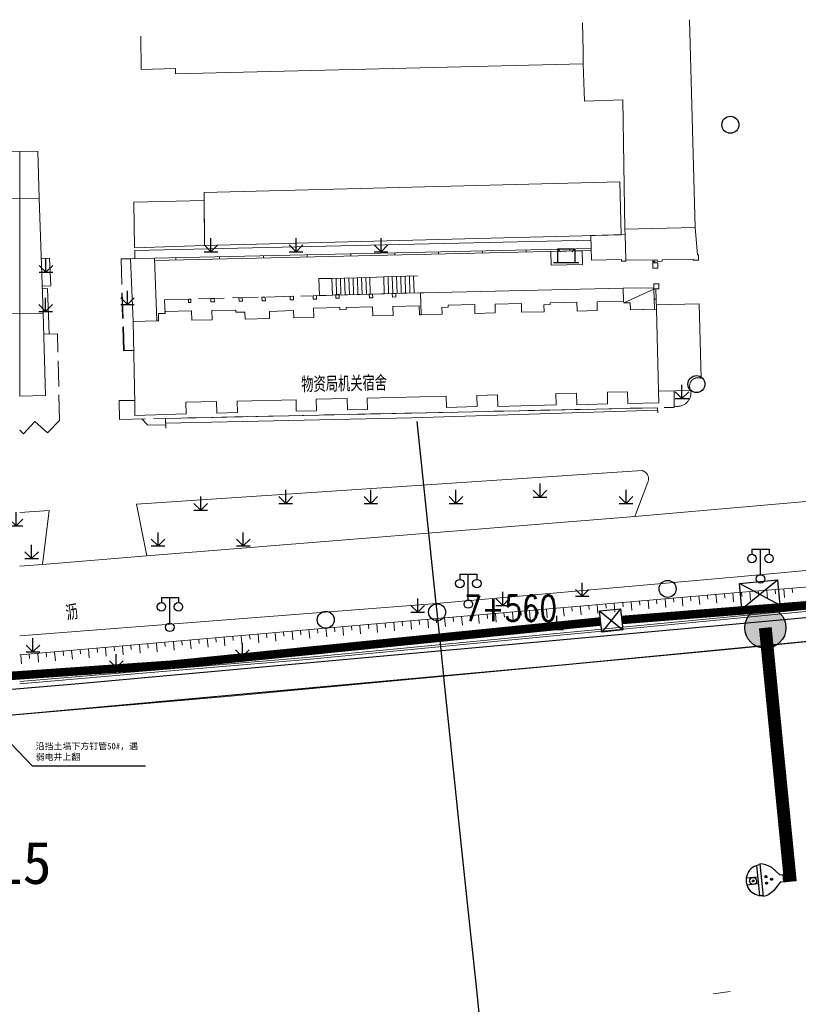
# Model space of a CAD drawing. Extents: x 39527407 to 39530665, y 3786466 to 3790957.
# Tile 30 of 113: x 39528583 to 39528674, y 3788109 to 3788224. Entities that reach past the tile are written whole.
import ezdxf
from ezdxf.enums import TextEntityAlignment as Align

# ---------------------------------------------------------------- set-up
doc = ezdxf.new("R2010")
doc.units = 0
doc.linetypes.add('X0', pattern=[4, 3, -1])
doc.layers.get('0').update_dxf_attribs({"linetype": 'CONTINUOUS'})
for name, color, linetype in [('04-安保监控', 4, 'CONTINUOUS'), ('DLSS', 4, 'CONTINUOUS'), ('JCDL_DMX_F', 30, 'CONTINUOUS'), ('JCDL_JMDD_F', 231, 'CONTINUOUS'), ('JCDL_JMDX_F', 231, 'CONTINUOUS'), ('JCDL_JTD_F', 100, 'CONTINUOUS'), ('JCDL_SXX_F', 5, 'CONTINUOUS'), ('JMD', 6, 'CONTINUOUS'), ('SXSS', 5, 'CONTINUOUS'), ('ZBTZ', 3, 'CONTINUOUS'), ('断面线', 2, 'CONTINUOUS'), ('水面监控', 7, 'CONTINUOUS'), ('综合管网', 1, 'CONTINUOUS')]:
    doc.layers.add(name, color=color, linetype=linetype)
for name, color, linetype, lineweight in [('JCDL_JMDX', 1, 'CONTINUOUS', 0), ('JCDL_SXX', 5, 'CONTINUOUS', 0), ('JCDL_ZBX', 3, 'CONTINUOUS', 0), ('JCDL_ZBX_F', 7, 'CONTINUOUS', 0), ('TEXTL_ZJ', 7, 'CONTINUOUS', 0)]:
    doc.layers.add(name, color=color, linetype=linetype, lineweight=lineweight)
doc.styles.add('HT', font='simhei.ttf')
doc.styles.add('HZ', font='rs', dxfattribs={"width": 0.8, "bigfont": 'hztxt'})
doc.linetypes.add('10422', pattern='A,2,[150,AAA.SHX,S=1,R=0,X=0,Y=1],2,[177,AAA.SHX,S=1,R=0,X=0,Y=0.8],1e-09', length=4)
doc.linetypes.add('X35', pattern='A,2,[150,AAA.SHX,S=1,R=0,X=0,Y=1],2,[177,AAA.SHX,S=1,R=0,X=0,Y=0.8],1e-09', length=4)
doc.linetypes.add('X67', pattern='A,1,[150,symbolx.shx,S=1,R=0,X=0,Y=1],2,[153,symbolx.shx,S=1,R=0,X=0,Y=0.8],2,[145,symbolx.shx,S=1,R=0,X=0,Y=0],0,[150,symbolx.shx,S=1,R=0,X=0,Y=1],2,[153,symbolx.shx,S=1,R=0,X=0,Y=0.8],2,[150,symbolx.shx,S=1,R=0,X=0,Y=1],0.5,-0.5,[146,symbolx.shx,S=1,R=0,X=0,Y=0],-0.5,0.5,[153,symbolx.shx,S=1,R=0,X=0,Y=0.8],1', length=12)

# ---------------------------------------------------------------- blocks, each defined once
blk = doc.blocks.new('9530003')
at = {"color": 0}
for p, q in [((0, 0), (0, 1.6)), ((-0.8, 0), (0.8, 0))]:
    blk.add_line(p, q, dxfattribs=at)
at = {"color": 0, "linetype": 'Continuous'}
for points in [[(0, 0), (-0.8, 0.8)], [(0, 0), (0.8, 0.8)]]:
    blk.add_lwpolyline(points, dxfattribs=at)
blk = doc.blocks.new('5820000')
at = {"color": 0, "linetype": 'Continuous'}
blk.add_circle((0, 0), 1, dxfattribs=at)
blk = doc.blocks.new('3521000')
at = {"color": 0}
for p, q in [((-1, 3.5), (1, 3.5)), ((0, 0.5), (0, 3.5))]:
    blk.add_line(p, q, dxfattribs=at)
at = {"color": 0, "linetype": 'Continuous', "flags": 128}
for points in [[(-1, 3.5), (-1, 2.9)], [(1, 3.5), (1, 2.9)]]:
    blk.add_lwpolyline(points, dxfattribs=at)
at = {"color": 0}
for centre in [(-1, 2.4), (1, 2.4), (0, 0)]:
    blk.add_circle(centre, 0.5, dxfattribs=at)
blk = doc.blocks.new('3552000')
at = {"color": 0}
for p, q in [((-1, 1.6), (-0.65, 1.25)), ((-1, 1.6), (1, 1.6)), ((-1, 0), (-1, 1.6)), ((1, 1.6), (0.65, 1.25)), ((1, 1.6), (1, 0)), ((-1.5, 0), (1.5, 0))]:
    blk.add_line(p, q, dxfattribs=at)
blk = doc.blocks.new('弱电井')
at = {"layer": '综合管网', "linetype": 'Continuous', "lineweight": 30}
for p, q in [((39505996.61, 3778252.25), (39506001.85, 3778241.73)), ((39506004.49, 3778249.61), (39505993.97, 3778244.37))]:
    blk.add_line(p, q, dxfattribs=at)
blk.add_lwpolyline([(39505996.61, 3778252.25), (39506004.49, 3778249.61), (39506001.85, 3778241.73), (39505993.97, 3778244.37)], close=True, dxfattribs=at)
blk = doc.blocks.new('A$C645879D4')
at = {"layer": '04-安保监控'}
h = blk.add_hatch(color=256, dxfattribs=at)
edge = h.paths.add_edge_path()
edge.add_arc((404, 404), 404, 0, 360)
blk.add_circle((404, 404), 404, dxfattribs=at)
blk = doc.blocks.new('A$C2CD672AE')
at = {"layer": '04-安保监控', "color": 6}
for p, q in [((3.16, 8.38), (1.14, 6.57)), ((3.16, 8.38), (3.16, 9.15)), ((3.16, 9.15), (4.84, 9.15)), ((4.84, 8.38), (4.84, 9.15)), ((4.84, 8.38), (6.85, 6.57)), ((0.34, 5.24), (0.1, 4.53)), ((1.14, 6.57), (0.34, 5.24)), ((6.85, 6.57), (7.66, 5.24)), ((7.66, 5.24), (7.9, 4.53)), ((0.1, 4.53), (0, 3.79)), ((0, 3.79), (8, 3.79)), ((0.31, 2.95), (7.69, 2.95)), ((3.16, 2.95), (3.16, 0.09)), ((4.84, 2.95), (4.84, 0.09)), ((7.9, 4.53), (8, 3.79))]:
    blk.add_line(p, q, dxfattribs=at)
for centre, major_axis, start_param, end_param in [((3.26, 4.93), (0.188, 0.188), 6.28318530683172, 12.5663706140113), ((4.02, 6.27), (0.188, 0.188), 3.141593, 9.424778), ((4.85, 4.94), (0.188, 0.188), 3.141593, 9.424778), ((4, 3.79), (2.68, 2.68), 2.356194, 5.497787), ((4, 1.71), (0.595, 0.595), 5.497787, 11.780972), ((4, 1.71), (0.161, 0.161), 5.497787, 11.780972)]:
    blk.add_ellipse(centre, major_axis=major_axis, ratio=1, start_param=start_param, end_param=end_param, dxfattribs=at)
for points in [[(3.03, 5.07), (3.49, 5.07), (2.99, 4.93), (3.52, 4.93)], [(3.03, 4.8), (3.49, 4.8), (2.99, 4.93), (3.52, 4.93)], [(3.12, 5.16), (3.39, 5.16), (3.03, 5.07), (3.49, 5.07)], [(3.26, 5.2), (3.26, 5.2), (3.12, 5.16), (3.39, 5.16)], [(3.79, 6.4), (4.25, 6.4), (3.76, 6.27), (4.29, 6.27)], [(3.79, 6.13), (4.25, 6.14), (3.76, 6.27), (4.29, 6.27)], [(3.89, 6.5), (4.16, 6.5), (3.79, 6.4), (4.25, 6.4)], [(3.89, 6.04), (4.16, 6.04), (3.79, 6.13), (4.25, 6.14)], [(4.02, 6.53), (4.02, 6.53), (3.89, 6.5), (4.16, 6.5)], [(4.02, 6), (4.02, 6), (3.89, 6.04), (4.16, 6.04)], [(4.62, 5.07), (5.08, 5.07), (4.59, 4.94), (5.12, 4.94)], [(4.62, 4.8), (5.09, 4.81), (4.59, 4.94), (5.12, 4.94)], [(4.72, 5.17), (4.99, 5.17), (4.62, 5.07), (5.08, 5.07)], [(4.85, 5.2), (4.85, 5.2), (4.72, 5.17), (4.99, 5.17)], [(3.12, 4.7), (3.39, 4.7), (3.03, 4.8), (3.49, 4.8)], [(3.26, 4.67), (3.26, 4.67), (3.12, 4.7), (3.39, 4.7)], [(4.72, 4.71), (4.99, 4.71), (4.62, 4.8), (5.09, 4.81)], [(4.86, 4.67), (4.86, 4.67), (4.72, 4.71), (4.99, 4.71)]]:
    blk.add_solid(points, dxfattribs=at)
blk = doc.blocks.new('A$C30C14BCC')
at = {"layer": '04-安保监控', "color": 2}
for p, q in [((0, 600), (400, 0)), ((0, 0), (400, 600))]:
    blk.add_line(p, q, dxfattribs=at)
at = {"layer": '04-安保监控', "color": 2, "ltscale": 12}
blk.add_lwpolyline([(0, 600), (400, 600), (400, 0), (0, 0)], close=True, dxfattribs=at)

msp = doc.modelspace()

# ---------------------------------------------------------------- linework, layer by layer
at = {"color": 9, "linetype": 'Continuous', "elevation": -38.58, "flags": 128}
msp.add_lwpolyline([(39528544.38863, 3788142.56071), (39528589.77988, 3788146.39236), (39528708.42517, 3788157.19587), (39528716.03372, 3788157.9629), (39528728.35855, 3788159.14714), (39528943.94426, 3788187.83495), (39528994.39861, 3788193.35469), (39528996.02612, 3788193.78543), (39529138.46752, 3788162.83557), (39529165.19701, 3788162.16328)], dxfattribs=at)
at = {"layer": 'DLSS', "color": 9, "linetype": 'Continuous', "lineweight": 20, "elevation": -38.58}
for points in [[(39528832.843, 3788186.34723), (39528813.159, 3788183.25271), (39528808.16299, 3788182.44171), (39528802.959, 3788181.59972), (39528778.43, 3788177.71071), (39528761.533, 3788175.64471), (39528757.57799, 3788175.19772), (39528737.37, 3788173.15672), (39528714.68499, 3788171.09072), (39528706.525, 3788170.38072), (39528678.411, 3788168.09171), (39528666.28211, 3788167.02132), (39528655.114, 3788166.03571), (39528597.8, 3788161.41072), (39528585.538, 3788160.40872), (39528582.843, 3788160.19405)], [(39528832.843, 3788178.15314), (39528812.40915, 3788174.9307), (39528793.044, 3788171.68872), (39528788.18399, 3788170.94272), (39528771.38199, 3788168.60672), (39528735.392, 3788164.86672), (39528717.644, 3788163.22372), (39528675.635, 3788159.71271), (39528666.76499, 3788158.91472), (39528631.35599, 3788155.76972), (39528582.843, 3788151.99949)]]:
    msp.add_lwpolyline(points, dxfattribs=at)
at = {"layer": 'JCDL_DMX_F', "color": 9, "linetype": 'X35', "lineweight": 0, "elevation": -38.58}
for points in [[(39528597.18022, 3788177.51195), (39528597.86, 3788176.79572), (39528600.0072, 3788176.78966), (39528600.015, 3788176.42872)], [(39528788.06554, 3788167.20463), (39528769.915, 3788164.47871), (39528716.364, 3788158.91071), (39528667.18399, 3788154.08172), (39528616.566, 3788149.21171), (39528597.317, 3788147.61772), (39528582.843, 3788146.36953)]]:
    msp.add_lwpolyline(points, dxfattribs=at)
at = {"layer": 'JCDL_JMDX', "color": 9, "linetype": 'Continuous', "lineweight": 0, "elevation": -38.58}
for points in [[(39528649.99917, 3788197.55772), (39528598.68107, 3788196.39041)], [(39528657.49134, 3788195.837), (39528657.4956, 3788196.205)], [(39528618.00999, 3788194.02071), (39528619.52799, 3788194.01972)], [(39528618.06547, 3788192.00841), (39528618.00999, 3788194.02071)], [(39528619.52799, 3788194.01972), (39528623.983, 3788194.14771)], [(39528619.52799, 3788194.01972), (39528619.58225, 3788192.05022)], [(39528620.02778, 3788194.03408), (39528620.08438, 3788192.06406)], [(39528620.52758, 3788194.04844), (39528620.58419, 3788192.07784)], [(39528621.02737, 3788194.0628), (39528621.084, 3788192.09162)], [(39528621.52717, 3788194.07716), (39528621.58381, 3788192.1054)], [(39528622.02696, 3788194.09151), (39528622.08362, 3788192.11917)], [(39528622.52675, 3788194.10587), (39528622.58344, 3788192.13295)], [(39528623.02655, 3788194.12023), (39528623.08325, 3788192.14673)], [(39528623.52634, 3788194.13459), (39528623.58306, 3788192.16051)], [(39528623.983, 3788194.14771), (39528625.631, 3788194.19972)], [(39528624.03743, 3788192.17303), (39528623.983, 3788194.14771)], [(39528625.631, 3788194.19972), (39528629.60599, 3788194.31472)], [(39528625.631, 3788194.19972), (39528625.68561, 3788192.21847)], [(39528626.13079, 3788194.21418), (39528626.18813, 3788192.23232)], [(39528626.63059, 3788194.22864), (39528626.68795, 3788192.2461)], [(39528627.13038, 3788194.2431), (39528627.18776, 3788192.25988)], [(39528627.63017, 3788194.25756), (39528627.68757, 3788192.27366)], [(39528628.12996, 3788194.27202), (39528628.18738, 3788192.28743)], [(39528628.62975, 3788194.28648), (39528628.68719, 3788192.30121)], [(39528629.12954, 3788194.30094), (39528629.187, 3788192.31499)], [(39528653.8171, 3788191.14139), (39528657.35043, 3788192.77639)], [(39528657.69023, 3788190.41406), (39528657.60028, 3788192.78503)], [(39528619.58225, 3788192.05022), (39528618.06547, 3788192.00841)], [(39528619.58225, 3788192.05022), (39528624.03743, 3788192.17303)], [(39528625.68561, 3788192.21847), (39528624.03743, 3788192.17303)], [(39528625.68561, 3788192.21847), (39528629.66077, 3788192.32805)], [(39528628.90296, 3788177.62541), (39528657.80846, 3788178.5239)], [(39528600.00263, 3788177.0007), (39528628.90296, 3788177.62541)]]:
    msp.add_lwpolyline(points, dxfattribs=at)
at = {"layer": 'JCDL_JMDX', "color": 9, "linetype": 'X0', "lineweight": 0, "elevation": -38.58}
for points in [[(39528595.88099, 3788196.32672), (39528594.76049, 3788196.3144), (39528595.03805, 3788185.52408), (39528596.23233, 3788185.53305)], [(39528599.92199, 3788189.90671), (39528599.86599, 3788191.50671), (39528629.93899, 3788192.33572)], [(39528582.843, 3788176.17396), (39528583.29199, 3788175.76971), (39528584.637, 3788177.21471), (39528586.127, 3788175.85372), (39528587.517, 3788177.33871), (39528587.29, 3788187.51571), (39528585.66155, 3788187.46385)], [(39528596.35451, 3788179.67395), (39528594.545, 3788179.68172), (39528594.579, 3788177.45572), (39528659.76299, 3788178.86472), (39528659.7328, 3788180.80397)]]:
    msp.add_lwpolyline(points, dxfattribs=at)
at = {"layer": 'JCDL_JMDX', "color": 9, "linetype": 'X67', "lineweight": 0, "elevation": -38.58}
msp.add_lwpolyline([(39528582.843, 3788142.75486), (39528607.21199, 3788144.85572), (39528646.58199, 3788148.55371), (39528666.432, 3788150.43872), (39528745.658, 3788158.20872)], dxfattribs=at)
at = {"layer": 'JCDL_JMDX_F', "color": 9, "linetype": 'Continuous', "lineweight": 0, "elevation": -38.58}
for points in [[(39528650.00315, 3788197.30774), (39528598.69006, 3788196.14055)], [(39528626.91342, 3788197.03259), (39528626.9191, 3788196.78266)], [(39528632.06002, 3788197.14966), (39528632.0657, 3788196.89973)], [(39528637.20661, 3788197.26673), (39528637.2123, 3788197.01679)], [(39528642.35321, 3788197.3838), (39528642.3589, 3788197.13386)], [(39528645.25423, 3788197.19972), (39528645.28099, 3788195.56471), (39528648.958, 3788195.64372), (39528648.92071, 3788197.28312), (39528645.25423, 3788197.19972)], [(39528647.49981, 3788197.50086), (39528647.5055, 3788197.25093)], [(39528601.18042, 3788196.44726), (39528601.18611, 3788196.19732)], [(39528606.32702, 3788196.56433), (39528606.33271, 3788196.31439)], [(39528611.47362, 3788196.68139), (39528611.4793, 3788196.43146)], [(39528616.62022, 3788196.79846), (39528616.6259, 3788196.54852)], [(39528621.76682, 3788196.91553), (39528621.7725, 3788196.66559)], [(39528657.24132, 3788195.837), (39528657.24554, 3788196.20132)], [(39528657.49347, 3788196.021), (39528657.24348, 3788196.02389)], [(39528657.22887, 3788195.837), (39528657.82887, 3788195.837), (39528657.82887, 3788195.237), (39528657.22887, 3788195.237), (39528657.22887, 3788195.837)], [(39528657.3501, 3788193.38503), (39528657.9501, 3788193.38503), (39528657.9501, 3788192.78503), (39528657.3501, 3788192.78503), (39528657.3501, 3788193.38503)], [(39528657.44031, 3788190.40813), (39528657.3501, 3788192.78503)], [(39528602.66894, 3788191.58398), (39528602.94894, 3788191.5917), (39528602.95872, 3788191.20025), (39528602.6787, 3788191.19325), (39528602.66894, 3788191.58398)], [(39528605.71045, 3788191.66782), (39528605.30841, 3788191.65674), (39528605.31976, 3788191.2763), (39528605.72178, 3788191.28831), (39528605.71045, 3788191.66782)], [(39528609.01199, 3788191.36271), (39528609.00449, 3788191.75863), (39528608.60996, 3788191.74775), (39528608.62044, 3788191.3553), (39528609.01199, 3788191.36271)], [(39528611.708, 3788191.40371), (39528611.69985, 3788191.83293), (39528611.30507, 3788191.82205), (39528611.31644, 3788191.3963), (39528611.708, 3788191.40371)], [(39528615.02519, 3788191.9246), (39528614.62229, 3788191.91349), (39528614.62627, 3788191.51224), (39528615.02925, 3788191.51623), (39528615.02519, 3788191.9246)], [(39528617.72599, 3788191.59172), (39528617.71828, 3788191.99884), (39528617.32366, 3788191.98796), (39528617.33444, 3788191.58429), (39528617.72599, 3788191.59172)], [(39528620.37999, 3788191.71372), (39528620.372, 3788192.13573), (39528619.977, 3788192.13471), (39528619.98845, 3788191.7063), (39528620.37999, 3788191.71372)], [(39528624.32599, 3788191.74872), (39528624.31781, 3788192.18076), (39528624.03743, 3788192.17303), (39528623.923, 3788192.16988), (39528623.93444, 3788191.74129), (39528624.32599, 3788191.74872)], [(39528627.031, 3788191.84471), (39528627.02321, 3788192.25534), (39528626.62857, 3788192.24446), (39528626.63944, 3788191.8373), (39528627.031, 3788191.84471)], [(39528657.64526, 3788191.59954), (39528657.39544, 3788191.59007)], [(39528599.99026, 3788177.57268), (39528657.79092, 3788178.82209)], [(39528657.826, 3788178.22572), (39528657.79092, 3788178.82209)], [(39528600.015, 3788176.42872), (39528599.99026, 3788177.57268)]]:
    msp.add_lwpolyline(points, dxfattribs=at)
at = {"layer": 'JCDL_SXX', "color": 9, "linetype": 'Continuous', "lineweight": 0, "elevation": -38.58}
for points in [[(39528812.72221, 3788172.99984), (39528797.8197, 3788170.61418), (39528770.648, 3788166.62271), (39528715.30899, 3788160.94172), (39528667.267, 3788157.11172), (39528627.79623, 3788153.67413), (39528582.843, 3788149.75908)], [(39528660.67178, 3788156.53733), (39528660.76142, 3788155.50807)], [(39528661.66801, 3788156.62409), (39528661.71139, 3788156.12598)], [(39528662.66424, 3788156.71085), (39528662.75406, 3788155.67959)], [(39528663.66047, 3788156.79762), (39528663.70385, 3788156.2995)], [(39528664.6567, 3788156.88438), (39528664.74669, 3788155.85112)], [(39528665.65293, 3788156.97114), (39528665.69631, 3788156.47303)], [(39528666.64916, 3788157.05791), (39528666.73932, 3788156.02264)], [(39528667.64562, 3788157.1419), (39528667.68535, 3788156.64348)], [(39528668.64245, 3788157.22137), (39528668.72506, 3788156.18521)], [(39528669.63929, 3788157.30084), (39528669.67903, 3788156.80242)], [(39528670.63613, 3788157.38031), (39528670.71873, 3788156.34415)], [(39528671.63297, 3788157.45978), (39528671.6727, 3788156.96136)], [(39528672.6298, 3788157.53925), (39528672.71241, 3788156.50309)], [(39528673.62664, 3788157.61872), (39528673.66638, 3788157.1203)], [(39528647.72081, 3788155.4094), (39528647.76419, 3788154.91129)], [(39528648.71704, 3788155.49617), (39528648.80563, 3788154.47892)], [(39528649.71326, 3788155.58293), (39528649.75665, 3788155.08482)], [(39528650.70949, 3788155.66969), (39528650.79826, 3788154.65044)], [(39528651.70572, 3788155.75646), (39528651.7491, 3788155.25834)], [(39528652.70195, 3788155.84322), (39528652.79089, 3788154.82197)], [(39528653.69818, 3788155.92998), (39528653.74156, 3788155.43187)], [(39528654.69441, 3788156.01675), (39528654.78353, 3788154.99349)], [(39528655.69064, 3788156.10351), (39528655.73402, 3788155.6054)], [(39528656.68687, 3788156.19027), (39528656.77616, 3788155.16502)], [(39528657.6831, 3788156.27704), (39528657.72648, 3788155.77892)], [(39528658.67933, 3788156.3638), (39528658.76879, 3788155.33654)], [(39528659.67555, 3788156.45056), (39528659.71894, 3788155.95245)], [(39528633.7736, 3788154.19472), (39528633.81698, 3788153.6966)], [(39528634.76983, 3788154.28148), (39528634.8572, 3788153.27824)], [(39528635.76606, 3788154.36824), (39528635.80944, 3788153.87013)], [(39528636.76229, 3788154.455), (39528636.84984, 3788153.44977)], [(39528637.75852, 3788154.54177), (39528637.8019, 3788154.04365)], [(39528638.75475, 3788154.62853), (39528638.84247, 3788153.62129)], [(39528639.75098, 3788154.7153), (39528639.79436, 3788154.21718)], [(39528640.7472, 3788154.80206), (39528640.8351, 3788153.79282)], [(39528641.74343, 3788154.88882), (39528641.78682, 3788154.39071)], [(39528642.73966, 3788154.97559), (39528642.82773, 3788153.96434)], [(39528643.73589, 3788155.06235), (39528643.77927, 3788154.56423)], [(39528644.73212, 3788155.14911), (39528644.82037, 3788154.13587)], [(39528645.72835, 3788155.23588), (39528645.77173, 3788154.73776)], [(39528646.72458, 3788155.32264), (39528646.813, 3788154.30739)], [(39528620.82263, 3788153.06679), (39528620.90993, 3788152.06439)], [(39528621.81886, 3788153.15355), (39528621.86224, 3788152.65544)], [(39528622.81508, 3788153.24032), (39528622.90223, 3788152.23968)], [(39528623.81131, 3788153.32708), (39528623.85469, 3788152.82897)], [(39528624.80754, 3788153.41384), (39528624.89453, 3788152.41497)], [(39528625.80377, 3788153.50061), (39528625.84715, 3788153.00249)], [(39528626.8, 3788153.58737), (39528626.88684, 3788152.59026)], [(39528627.79623, 3788153.67413), (39528627.83961, 3788153.17602)], [(39528628.79246, 3788153.7609), (39528628.87931, 3788152.76367)], [(39528629.78869, 3788153.84766), (39528629.83207, 3788153.34955)], [(39528630.78491, 3788153.93442), (39528630.87194, 3788152.93519)], [(39528631.78114, 3788154.02119), (39528631.82453, 3788153.52307)], [(39528632.77737, 3788154.10795), (39528632.86457, 3788153.10672)], [(39528607.87165, 3788151.93887), (39528607.91503, 3788151.44075)], [(39528608.86788, 3788152.02563), (39528608.9561, 3788151.01266)], [(39528609.86411, 3788152.11239), (39528609.90749, 3788151.61428)], [(39528610.86034, 3788152.19916), (39528610.9484, 3788151.18795)], [(39528611.85657, 3788152.28592), (39528611.89995, 3788151.78781)], [(39528612.85279, 3788152.37268), (39528612.94071, 3788151.36324)], [(39528613.84902, 3788152.45945), (39528613.8924, 3788151.96133)], [(39528614.84525, 3788152.54621), (39528614.93301, 3788151.53853)], [(39528615.84148, 3788152.63297), (39528615.88486, 3788152.13486)], [(39528616.83771, 3788152.71974), (39528616.92532, 3788151.71382)], [(39528617.83394, 3788152.8065), (39528617.87732, 3788152.30839)], [(39528618.83017, 3788152.89326), (39528618.91762, 3788151.88911)], [(39528619.8264, 3788152.98003), (39528619.86978, 3788152.48191)], [(39528593.92444, 3788150.72418), (39528593.96783, 3788150.22606)], [(39528594.92067, 3788150.81094), (39528595.00997, 3788149.78564)], [(39528595.9169, 3788150.89771), (39528595.96028, 3788150.39959)], [(39528596.91313, 3788150.98447), (39528597.00227, 3788149.96093)], [(39528597.90936, 3788151.07123), (39528597.95274, 3788150.57312)], [(39528598.90559, 3788151.158), (39528598.99458, 3788150.13622)], [(39528599.90182, 3788151.24476), (39528599.9452, 3788150.74664)], [(39528600.89805, 3788151.33152), (39528600.98688, 3788150.31151)], [(39528601.89428, 3788151.41829), (39528601.93766, 3788150.92017)], [(39528602.89051, 3788151.50505), (39528602.97919, 3788150.4868)], [(39528603.88673, 3788151.59181), (39528603.93012, 3788151.0937)], [(39528604.88296, 3788151.67858), (39528604.97149, 3788150.66208)], [(39528605.87919, 3788151.76534), (39528605.92257, 3788151.26722)], [(39528606.87542, 3788151.8521), (39528606.96379, 3788150.83737)], [(39528582.96593, 3788149.76978), (39528583.05614, 3788148.73391)], [(39528583.96216, 3788149.85654), (39528584.00554, 3788149.35843)], [(39528584.95838, 3788149.94331), (39528585.04845, 3788148.9092)], [(39528585.95461, 3788150.03007), (39528585.99799, 3788149.53196)], [(39528586.95084, 3788150.11683), (39528587.04075, 3788149.08448)], [(39528587.94707, 3788150.2036), (39528587.99045, 3788149.70548)], [(39528588.9433, 3788150.29036), (39528589.03305, 3788149.25977)], [(39528589.93953, 3788150.37712), (39528589.98291, 3788149.87901)], [(39528590.93576, 3788150.46389), (39528591.02536, 3788149.43506)], [(39528591.93199, 3788150.55065), (39528591.97537, 3788150.05254)], [(39528592.92822, 3788150.63741), (39528593.01766, 3788149.61035)]]:
    msp.add_lwpolyline(points, dxfattribs=at)
at = {"layer": 'JCDL_SXX_F', "color": 9, "linetype": 'Continuous', "lineweight": 0, "elevation": -38.58}
for points in [[(39528812.9663, 3788171.19712), (39528769.8835, 3788164.72678), (39528716.33886, 3788159.15944), (39528667.1598, 3788154.33054), (39528616.54371, 3788149.46072), (39528597.29595, 3788147.86683), (39528582.843, 3788146.62046)], [(39528813.00343, 3788170.94989), (39528769.915, 3788164.47871), (39528716.364, 3788158.91071), (39528667.18399, 3788154.08172), (39528616.566, 3788149.21171), (39528597.317, 3788147.61772), (39528582.843, 3788146.36953)], [(39528664.34997, 3788109.93126), (39528666.33172, 3788110.2009)]]:
    msp.add_lwpolyline(points, dxfattribs=at)
at = {"layer": 'JCDL_ZBX', "color": 9, "linetype": 'Continuous', "lineweight": 0, "elevation": -38.58}
for points in [[(39528596.38083, 3788196.33809), (39528596.35903, 3788197.29444), (39528649.98401, 3788198.51762)], [(39528585.37001, 3788196.35423), (39528586.346, 3788196.38972), (39528586.493, 3788193.16271), (39528585.47704, 3788193.12579)], [(39528586.28968, 3788187.48385), (39528586.106, 3788192.84171), (39528585.4872, 3788192.81922)], [(39528659.76072, 3788179.01052), (39528659.85121, 3788178.99317), (39528659.94261, 3788178.98141), (39528660.03452, 3788178.97487), (39528660.12666, 3788178.97356), (39528660.21873, 3788178.97748), (39528660.31042, 3788178.98663), (39528660.40145, 3788179.00098), (39528660.49152, 3788179.02047), (39528660.58033, 3788179.04504), (39528660.6676, 3788179.07462), (39528660.75305, 3788179.10911), (39528660.83641, 3788179.1484), (39528660.9174, 3788179.19235), (39528660.99576, 3788179.24084), (39528661.07124, 3788179.2937), (39528661.14679, 3788179.35374), (39528661.21259, 3788179.41185), (39528661.27801, 3788179.47675), (39528661.33963, 3788179.54526), (39528661.39726, 3788179.61717), (39528661.45072, 3788179.69223), (39528661.49983, 3788179.7702), (39528661.54442, 3788179.85084), (39528661.58437, 3788179.93388), (39528661.61953, 3788180.01906), (39528661.6498, 3788180.1061), (39528661.67507, 3788180.19471), (39528661.69527, 3788180.28462), (39528661.71033, 3788180.37553), (39528661.7202, 3788180.46715), (39528661.72486, 3788180.55918), (39528661.72427, 3788180.65133), (39528661.71846, 3788180.7433), (39528661.70699, 3788180.83472)], [(39528597.8, 3788161.41072), (39528596.553, 3788167.47471), (39528655.972, 3788171.44072), (39528656.04158, 3788171.42208), (39528656.10951, 3788171.39806), (39528656.17553, 3788171.36919), (39528656.23929, 3788171.33563), (39528656.30046, 3788171.29755), (39528656.35872, 3788171.25515), (39528656.41377, 3788171.20866), (39528656.46531, 3788171.15831), (39528656.51309, 3788171.10438), (39528656.55684, 3788171.04713), (39528656.59635, 3788170.98687), (39528656.6307, 3788170.92481), (39528656.66181, 3788170.8586), (39528656.68743, 3788170.79125), (39528656.70812, 3788170.72223), (39528656.72376, 3788170.6519), (39528656.73429, 3788170.58062), (39528656.73964, 3788170.50876), (39528656.73979, 3788170.43671), (39528656.73473, 3788170.36483), (39528656.7245, 3788170.29351), (39528656.70914, 3788170.22311), (39528656.68874, 3788170.15401), (39528656.663, 3788170.08672), (39528655.114, 3788166.03571)], [(39528585.538, 3788160.40872), (39528586.30299, 3788166.72272), (39528582.843, 3788166.49804)]]:
    msp.add_lwpolyline(points, dxfattribs=at)
at = {"layer": 'JCDL_ZBX_F', "color": 9, "linetype": 'X0', "lineweight": 0, "elevation": -38.58}
msp.add_lwpolyline([(39528595.88099, 3788196.32672), (39528594.753, 3788196.30871), (39528595.129, 3788185.56471), (39528596.23119, 3788185.58771)], dxfattribs=at)
at = {"layer": 'JMD', "color": 9, "linetype": 'Continuous', "lineweight": 0, "elevation": -38.58}
for points in [[(39528648.97477, 3788224.06431), (39528649.04181, 3788220.73842), (39528649.072, 3788219.24072), (39528601.155, 3788218.07572), (39528601.14012, 3788218.68777), (39528597.133, 3788218.57072), (39528597.06391, 3788222.51554)], [(39528662.217, 3788200.02872), (39528653.96161, 3788199.80174), (39528653.70499, 3788215.02572), (39528649.196, 3788214.85071), (39528649.072, 3788219.24072), (39528649.04181, 3788220.73842), (39528648.97477, 3788224.06431)], [(39528661.55905, 3788224.43976), (39528662.217, 3788200.02872)], [(39528539.975, 3788218.08271), (39528540.44529, 3788202.88158), (39528579.86881, 3788203.38049), (39528582.84316, 3788203.41813), (39528582.843, 3788189.8893), (39528527.29399, 3788189.06971), (39528527.172, 3788193.67072), (39528526.52199, 3788213.03072), (39528526.40799, 3788217.70772), (39528539.975, 3788218.08271)], [(39528582.84316, 3788203.41813), (39528579.86881, 3788203.38049), (39528579.744, 3788208.86672), (39528582.843, 3788208.93735), (39528582.84316, 3788203.41813)], [(39528585.13434, 3788203.44712), (39528582.84316, 3788203.41813), (39528582.843, 3788208.93735), (39528584.96499, 3788208.98572), (39528585.13434, 3788203.44712)], [(39528653.34999, 3788205.38871), (39528653.51275, 3788199.15947), (39528604.566, 3788197.88071), (39528604.50899, 3788204.11271), (39528653.34999, 3788205.38871)], [(39528585.583, 3788189.92972), (39528582.843, 3788189.8893), (39528582.84316, 3788203.41813), (39528585.13434, 3788203.44712), (39528585.583, 3788189.92972)], [(39528604.5176, 3788203.17141), (39528604.566, 3788197.88071), (39528596.327, 3788197.63171), (39528596.272, 3788202.97072), (39528604.5176, 3788203.17141)], [(39528654.06335, 3788196.15439), (39528653.97918, 3788199.17165), (39528653.96161, 3788199.80174), (39528662.217, 3788200.02872), (39528662.48746, 3788196.78031), (39528662.604, 3788196.78472), (39528662.611, 3788196.16871), (39528661.9629, 3788196.15916), (39528661.96418, 3788196.2709), (39528658.33966, 3788196.21745), (39528658.336, 3788196.04272), (39528657.73299, 3788196.02572), (39528657.7351, 3788196.20853), (39528654.06335, 3788196.15439)], [(39528650.02099, 3788196.17771), (39528649.97529, 3788199.06705), (39528653.97918, 3788199.17165), (39528654.06335, 3788196.15439), (39528654.065, 3788196.04272), (39528653.568, 3788196.04072), (39528653.56499, 3788196.24272), (39528650.02099, 3788196.17771)], [(39528598.94622, 3788189.02083), (39528596.161, 3788188.95371), (39528595.88099, 3788196.32672), (39528598.68107, 3788196.39041), (39528598.94622, 3788189.02083)], [(39528645.18419, 3788191.15536), (39528645.1891, 3788190.94777), (39528644.444, 3788190.92972), (39528644.46369, 3788190.10013), (39528641.82788, 3788190.03757), (39528641.803, 3788191.08572), (39528638.697, 3788191.00971), (39528638.72183, 3788189.96385), (39528636.33654, 3788189.90724), (39528636.312, 3788190.95672), (39528633.203, 3788190.87671), (39528633.20848, 3788190.64563), (39528632.46599, 3788190.61972), (39528632.48508, 3788189.81583), (39528630.00796, 3788189.75551), (39528629.93899, 3788192.33572), (39528630.334, 3788192.33674), (39528653.77558, 3788192.8926), (39528653.81199, 3788191.35672), (39528650.689, 3788191.28672), (39528650.71363, 3788190.24847), (39528648.33176, 3788190.19194), (39528648.30699, 3788191.23571), (39528645.18419, 3788191.15536)], [(39528657.3501, 3788192.78503), (39528657.44028, 3788190.40813), (39528654.61541, 3788190.34107), (39528654.596, 3788191.15871), (39528653.8171, 3788191.14139), (39528653.81199, 3788191.35672), (39528653.77558, 3788192.8926), (39528657.30791, 3788192.91867), (39528657.3089, 3788192.78473), (39528657.3501, 3788192.78503)], [(39528609.297, 3788190.05672), (39528609.321, 3788189.25172), (39528612.20961, 3788189.32219), (39528612.19, 3788190.14872), (39528615.02894, 3788190.23603), (39528615.04898, 3788189.39145), (39528617.39837, 3788189.44876), (39528617.373, 3788190.51771), (39528620.46605, 3788190.59798), (39528620.469, 3788190.32801), (39528621.20505, 3788190.3537), (39528621.19899, 3788190.60872), (39528624.304, 3788190.68071), (39528624.32924, 3788189.61722), (39528626.73313, 3788189.67576), (39528626.708, 3788190.73471), (39528629.77999, 3788190.80771), (39528629.80509, 3788189.75056), (39528630.00796, 3788189.75551), (39528632.48508, 3788189.81583), (39528632.46599, 3788190.61972), (39528633.20848, 3788190.64563), (39528633.203, 3788190.87671), (39528636.312, 3788190.95672), (39528636.33654, 3788189.90724), (39528638.72183, 3788189.96385), (39528638.697, 3788191.00971), (39528641.803, 3788191.08572), (39528641.82788, 3788190.03757), (39528644.46369, 3788190.10013), (39528644.444, 3788190.92972), (39528645.1891, 3788190.94777), (39528645.18419, 3788191.15536), (39528648.30699, 3788191.23571), (39528648.33176, 3788190.19194), (39528650.71363, 3788190.24847), (39528650.689, 3788191.28672), (39528653.81199, 3788191.35672), (39528653.81709, 3788191.14139), (39528654.596, 3788191.15871), (39528654.61541, 3788190.34107), (39528657.69023, 3788190.41406), (39528657.919, 3788180.77571), (39528657.95154, 3788179.40501), (39528654.312, 3788179.31071), (39528654.27928, 3788180.68933), (39528651.90697, 3788180.63302), (39528651.929, 3788179.26672), (39528648.32399, 3788179.17371), (39528648.2914, 3788180.54721), (39528645.85061, 3788180.48928), (39528645.882, 3788179.16671), (39528639.0384, 3788178.96167), (39528639.00599, 3788180.32683), (39528636.57287, 3788180.26908), (39528636.604, 3788178.95772), (39528632.987, 3788178.83371), (39528632.95497, 3788180.18322), (39528623.67713, 3788179.96302), (39528623.70899, 3788178.62071), (39528621.346, 3788178.55972), (39528621.31403, 3788179.90693), (39528617.68208, 3788179.82073), (39528617.714, 3788178.47572), (39528615.344, 3788178.40971), (39528615.31185, 3788179.76448), (39528608.3882, 3788179.60015), (39528608.42, 3788178.26072), (39528605.99899, 3788178.18871), (39528605.96685, 3788179.54268), (39528602.36296, 3788179.45715), (39528602.39499, 3788178.10772), (39528596.39171, 3788177.88995), (39528596.362, 3788179.31472), (39528596.161, 3788188.95371), (39528598.94622, 3788189.02083), (39528599.149, 3788189.02572), (39528599.149, 3788189.90671), (39528599.92199, 3788189.90671), (39528599.91396, 3788190.13633), (39528603.048, 3788190.21072), (39528603.07394, 3788189.11779), (39528605.44635, 3788189.1741), (39528605.42099, 3788190.24272), (39528608.23479, 3788190.3095), (39528608.241, 3788190.04772), (39528609.297, 3788190.05672)], [(39528661.67311, 3788180.8946), (39528661.70699, 3788180.83472), (39528657.919, 3788180.77571), (39528657.69023, 3788190.41406), (39528657.678, 3788190.92949), (39528662.701, 3788191.04871), (39528662.917, 3788182.28771), (39528662.85198, 3788182.3102), (39528662.78545, 3788182.32779), (39528662.71787, 3788182.34077), (39528662.64956, 3788182.34907), (39528662.58084, 3788182.35266), (39528662.51204, 3788182.35152), (39528662.44347, 3788182.34564), (39528662.37547, 3788182.33508), (39528662.30836, 3788182.31986), (39528662.24246, 3788182.30007), (39528662.17807, 3788182.27579), (39528662.1155, 3788182.24715), (39528662.05504, 3788182.21427), (39528661.99699, 3788182.17732), (39528661.94162, 3788182.13646), (39528661.903, 3788182.10372), (39528661.88919, 3788182.0919), (39528661.83994, 3788182.04383), (39528661.79411, 3788181.9925), (39528661.75192, 3788181.93814), (39528661.71356, 3788181.881), (39528661.67922, 3788181.82137), (39528661.64906, 3788181.75952), (39528661.62322, 3788181.69574), (39528661.60183, 3788181.63033), (39528661.58499, 3788181.56361), (39528661.57276, 3788181.49589), (39528661.56523, 3788181.42749), (39528661.56241, 3788181.35873), (39528661.56432, 3788181.28995), (39528661.57095, 3788181.22145), (39528661.58228, 3788181.15358), (39528661.59825, 3788181.08664), (39528661.61877, 3788181.02096), (39528661.64377, 3788180.95684), (39528661.67311, 3788180.8946)], [(39528585.891, 3788180.26072), (39528582.843, 3788180.16848), (39528582.843, 3788189.8893), (39528585.583, 3788189.92972), (39528585.891, 3788180.26072)]]:
    msp.add_lwpolyline(points, dxfattribs=at)
at = {"layer": 'SXSS', "color": 9, "linetype": '10422', "flags": 128}
msp.add_lwpolyline([(39529158.99219, 3788155.00221), (39529154.61133, 3788156.12167), (39529139.59664, 3788160.06119), (39529139.20828, 3788160.09122), (39529138.62708, 3788159.93231), (39529134.56702, 3788158.64931), (39529133.72248, 3788158.51672), (39529132.81762, 3788158.6252), (39529113.18757, 3788163.5065), (39529112.13112, 3788164.12733), (39529111.17086, 3788164.90968), (39529109.52931, 3788166.4485), (39529108.36236, 3788167.42696), (39529107.39602, 3788168.07286), (39529082.843, 3788174.28322), (39529050.68838, 3788182.43744), (39529033.00544, 3788186.68419), (39529028.68519, 3788187.22346), (39529024.83151, 3788187.70449), (39529002.88224, 3788190.14097), (39528990.58084, 3788190.97211), (39528982.75405, 3788190.7814), (39528972.15803, 3788190.11916), (39528959.19593, 3788188.56633), (39528946.20778, 3788186.75721), (39528933.80215, 3788184.96701), (39528922.24827, 3788183.3608), (39528915.09334, 3788182.40818), (39528892.15162, 3788179.13787), (39528875.87809, 3788176.9464), (39528846.78883, 3788172.73452), (39528829.93699, 3788170.24171), (39528828.996, 3788169.85872), (39528827.07636, 3788168.21651), (39528825.51229, 3788167.02725), (39528824.41071, 3788166.31798), (39528823.26701, 3788165.67882), (39528822.38429, 3788165.24697), (39528820.25316, 3788164.40332), (39528818.78, 3788164.01172), (39528816.61363, 3788163.978), (39528814.57489, 3788164.13063), (39528812.89156, 3788164.39443), (39528810.25161, 3788165.0709), (39528808.64886, 3788165.64914), (39528806.695, 3788166.39572), (39528784.98399, 3788162.69571), (39528745.658, 3788158.20872), (39528673.04433, 3788151.08721), (39528646.58199, 3788148.55371), (39528582.843, 3788142.75486), (39528552.091, 3788140.10372), (39528550.826, 3788139.49872), (39528549.658, 3788138.03872), (39528548.90697, 3788137.42772), (39528548.81264, 3788137.19961), (39528526.95554, 3788135.46463)], dxfattribs=at)
at = {"layer": '断面线', "color": 9, "elevation": -38.58, "flags": 128}
msp.add_lwpolyline([(39528642.19769, 3788056.48194), (39528641.68293, 3788061.39269), (39528641.53214, 3788062.83122), (39528640.2427, 3788075.13229), (39528639.95275, 3788077.89838), (39528639.74799, 3788079.85171), (39528639.6934, 3788080.37249), (39528638.60456, 3788090.75989), (39528637.55424, 3788100.77978), (39528636.46835, 3788111.13903), (39528635.4792, 3788120.57541), (39528634.46487, 3788130.25195), (39528633.47425, 3788139.70225), (39528632.73046, 3788146.79791), (39528632.68326, 3788147.24821), (39528632.31857, 3788150.72728), (39528631.97156, 3788154.03777), (39528631.89352, 3788154.78225), (39528631.78601, 3788155.80791), (39528630.91856, 3788164.08324), (39528630.32675, 3788169.72899), (39528629.54409, 3788177.19549)], dxfattribs=at)
at = {"layer": '断面线', "color": 9}
msp.add_circle((39528631.89352, 3788154.78225, -38.58), 1, dxfattribs=at)
at = {"layer": '水面监控', "color": 6, "const_width": 1.5, "elevation": -38.58}
msp.add_lwpolyline([(39528673.40234, 3788123.09942), (39528670.46214, 3788152.95499)], dxfattribs=at)
at = {"layer": '综合管网', "color": 1, "linetype": 'Continuous', "lineweight": 30}
for p, q in [((39528574.68046, 3788146.74068, -38.58), (39528584.3194, 3788136.7158)), ((39528584.3194, 3788136.7158), (39528597.62818, 3788136.7158))]:
    msp.add_line(p, q, dxfattribs=at)
at = {"layer": '综合管网', "color": 3, "linetype": 'Continuous', "lineweight": 30, "const_width": 1, "elevation": -38.58, "flags": 128}
for points in [[(39528653.59393, 3788153.86863), (39528713.69657, 3788158.64879)], [(39528600.65051, 3788148.61093), (39528651.10462, 3788153.69259)], [(39528548.79052, 3788145.00356), (39528600.65051, 3788148.61093)]]:
    msp.add_lwpolyline(points, dxfattribs=at)

# ---------------------------------------------------------------- block references
at = {"layer": 'JCDL_JMDD_F', "color": 9}
for name, p in [('3552000', (39528647.06173, 3788195.90871, -38.58)), ('3521000', (39528669.89399, 3788158.69472, -38.58)), ('3521000', (39528635.5611, 3788155.74164, -38.58)), ('3521000', (39528600.489, 3788153.00672, -38.58))]:
    msp.add_blockref(name, p, dxfattribs=at)
at = {"layer": 'JCDL_JTD_F', "color": 9}
for p in [(39528666.351, 3788212.08971, -38.58), (39528662.36499, 3788181.59972, -38.58), (39528658.98399, 3788157.52672, -38.58), (39528618.815, 3788153.89972, -38.58)]:
    msp.add_blockref('5820000', p, dxfattribs=at)
at = {"layer": 'ZBTZ', "color": 9}
for p in [(39528605.31511, 3788197.16852, -38.58), (39528615.31362, 3788197.16853, -38.58), (39528625.3121, 3788197.16857, -38.58), (39528585.92164, 3788194.75772, -38.58), (39528595.51301, 3788190.94572, -38.58), (39528585.88689, 3788190.15282, -38.58), (39528660.65843, 3788179.90412, -38.58), (39528643.98472, 3788168.31662, -38.58), (39528604.1087, 3788166.76852, -38.58), (39528614.1072, 3788167.56852, -38.58), (39528624.1057, 3788167.56852, -38.58), (39528634.1042, 3788167.56852, -38.58), (39528654.10115, 3788167.56847, -38.58), (39528582.41025, 3788164.93677, -38.58), (39528599.10945, 3788162.56927, -38.58), (39528609.10795, 3788162.56927, -38.58), (39528584.23757, 3788161.08609, -38.58), (39528648.94023, 3788156.65108, -38.58), (39528639.60843, 3788155.58438, -38.58), (39528629.60993, 3788154.78438, -38.58), (39528645.95765, 3788152.75093, -38.58), (39528584.40203, 3788150.1201, -38.58), (39528609.01266, 3788149.54912, -38.58), (39528594.19532, 3788148.26767, -38.58)]:
    msp.add_blockref('9530003', p, dxfattribs=at)
at = {"layer": '水面监控', "color": 6}
for name, p, xscale, yscale, zscale, rotation in [('A$C30C14BCC', (39528672.18181, 3788155.60427, -38.58), 0.007499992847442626, 0.007499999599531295, 0.0075, 95.6243853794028), ('A$C645879D4', (39528668.28905, 3788150.30713, -38.58), 0.005999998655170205, 0.005999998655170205, 0.006, 5.624385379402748), ('A$C2CD672AE', (39528668.01689, 3788125.01708, -38.58), 0.4799999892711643, 0.4800000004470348, 0.4800000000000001, 275.6243853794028)]:
    msp.add_blockref(name, p, dxfattribs=dict(at, xscale=xscale, yscale=yscale, zscale=zscale, rotation=rotation))
at = {"layer": '综合管网', "color": 9, "linetype": 'Continuous', "lineweight": 30, "xscale": 0.3000000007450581, "yscale": 0.3000000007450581, "zscale": 0.3000000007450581, "rotation": 24.71481961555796}
msp.add_blockref('弱电井', (29236384.47234, -2196755.86968, -38.58), dxfattribs=at)

# ---------------------------------------------------------------- texts
at = {"layer": 'TEXTL_ZJ', "color": 9, "style": 'HZ', "width": 0.8}
for s, rotation, p in [('物资局机关宿舍', 1.1411993, (39528615.95637, 3788180.09307, -38.58)), ('沥', 9.4235764, (39528588.50554, 3788153.22439, -38.58))]:
    msp.add_text(s, height=1.8, rotation=rotation, dxfattribs=at).set_placement(p, align=Align.BOTTOM_LEFT)
at = {"layer": '断面线', "color": 9, "linetype": 'Continuous', "style": 'HZ', "width": 0.8}
msp.add_text('7+560', height=3, dxfattribs=at).set_placement((39528645.97657, 3788155.23329, -38.58), align=Align.MIDDLE_RIGHT)
at = {"layer": '水面监控', "color": 9, "linetype": 'Continuous', "lineweight": 30, "insert": (39528559.33453, 3788127.84376), "char_height": 20, "attachment_point": 1, "style": 'HT'}
msp.add_mtext_dynamic_manual_height_columns('{\\fSimSun|b0|i0|c134|p2;\\H0.25x;\\C0;监控点15}', width=50.3163026, gutter_width=1, heights=[0], dxfattribs=at)
at = {"layer": '综合管网', "color": 1, "linetype": 'Continuous', "lineweight": 30, "insert": (39528584.71752, 3788139.40365), "char_height": 0.75, "width": 12.7553929, "attachment_point": 1, "style": 'HT'}
msp.add_mtext('沿挡土墙下方钉管50#，遇弱电井上翻', dxfattribs=at)

doc.saveas('drawing.dxf')
